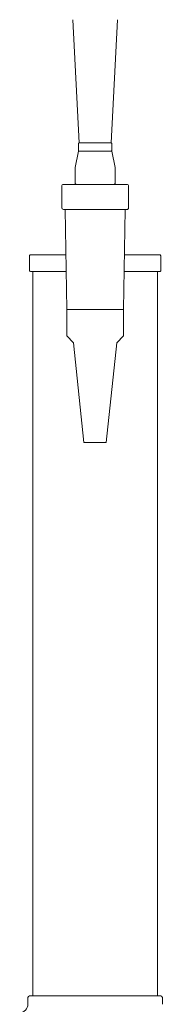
# Model space of a CAD drawing. Extents: x 5 to 61.4, y -17.7 to 75.
# Tile 3 of 5: x 15.2 to 18.6, y 16.3 to 39.6. Entities that reach past the tile are written whole.
import ezdxf

# ---------------------------------------------------------------- set-up
doc = ezdxf.new("R2010")
doc.units = 0
doc.header["$MEASUREMENT"] = 0

msp = doc.modelspace()

# ---------------------------------------------------------------- linework, layer by layer
at = {"color": 7, "lineweight": 13}
for p, q in [((16.601668, 36.707725), (16.449092, 39.619049)), ((17.356837, 36.707725), (17.509412, 39.619049)), ((16.581983, 36.68804), (16.581983, 36.53056)), ((16.979252, 36.707725), (16.601668, 36.707725)), ((16.979252, 36.707725), (16.601668, 36.707725)), ((17.356837, 36.707725), (16.979252, 36.707725)), ((17.356837, 36.707725), (16.979252, 36.707725)), ((17.376522, 36.68804), (17.376522, 36.53056)), ((16.581983, 36.510875), (16.504007, 36.120995)), ((16.979252, 36.510875), (16.581983, 36.510875)), ((17.376522, 36.510875), (16.979252, 36.510875)), ((17.376522, 36.510875), (17.454498, 36.120995)), ((16.503243, 36.113276), (16.503243, 35.762843)), ((17.455262, 36.113276), (17.455262, 35.762843)), ((16.188282, 35.684103), (16.188282, 35.172292)), ((16.979252, 35.723473), (16.227652, 35.723473)), ((17.730852, 35.723473), (16.979252, 35.723473)), ((17.770222, 35.684103), (17.770222, 35.172292)), ((16.227652, 35.132922), (16.979252, 35.132922)), ((16.267023, 35.132922), (16.979252, 35.132922)), ((16.308255, 32.770717), (16.267023, 35.132922)), ((16.979252, 35.132922), (17.691482, 35.132922)), ((16.979252, 35.132922), (17.730852, 35.132922)), ((17.65025, 32.770717), (17.691482, 35.132922)), ((15.424134, 33.685389), (15.424134, 34.03972)), ((16.285761, 34.059405), (15.443819, 34.059405)), ((18.514685, 34.059405), (17.672744, 34.059405)), ((18.53437, 33.685389), (18.53437, 34.03972)), ((15.443819, 33.665704), (16.292633, 33.665704)), ((15.502874, 33.665704), (15.502874, 16.53972)), ((17.665871, 33.665704), (18.514685, 33.665704)), ((18.45563, 33.665704), (18.45563, 16.53972)), ((16.308255, 32.770717), (16.979252, 32.770717)), ((16.308255, 32.148949), (16.308255, 32.770717)), ((16.979252, 32.770717), (17.65025, 32.770717)), ((17.65025, 32.148949), (17.65025, 32.770717)), ((16.460807, 31.988244), (16.314021, 32.135029)), ((17.497698, 31.988244), (17.644484, 32.135029)), ((16.714014, 29.621111), (16.466465, 31.976383)), ((17.244491, 29.621111), (17.49204, 31.976383)), ((16.714014, 29.621111), (16.979252, 29.621111)), ((16.979252, 29.621111), (17.244491, 29.621111)), ((16.979252, 16.53972), (15.424134, 16.53972)), ((18.53437, 16.53972), (16.979252, 16.53972)), ((15.384764, 16.50035), (15.384764, 16.34287)), ((18.573741, 16.50035), (18.573741, 16.34287))]:
    msp.add_line(p, q, dxfattribs=at)
for centre, radius, start, end in [((16.601668, 36.68804), 0.019685, 90.000003, 179.999995), ((17.356837, 36.68804), 0.019685, 0, 90.000003), ((16.601668, 36.53056), 0.019685, 179.999995, 269.999997), ((17.356837, 36.53056), 0.019685, 269.999997, 360), ((16.542614, 36.113276), 0.039371, 168.690141, 179.999923), ((17.41589, 36.113276), 0.039371, 0.000073, 11.309859), ((16.227652, 35.684103), 0.03937, 90.000003, 180.000005), ((16.542613, 35.762843), 0.03937, 179.999995, 269.999997), ((17.415892, 35.762843), 0.03937, 269.999997, 360), ((17.730852, 35.684103), 0.03937, 0, 90.000003), ((16.227652, 35.172292), 0.03937, 180.000005, 269.999997), ((17.730852, 35.172292), 0.03937, 269.999997, 360), ((15.443819, 34.03972), 0.019685, 90.000003, 180.000005), ((18.514685, 34.03972), 0.019685, 0, 90.000003), ((15.443819, 33.685389), 0.019685, 180.000005, 269.999997), ((18.514685, 33.685389), 0.019685, 269.999997, 360), ((16.32794, 32.148949), 0.019685, 180.000005, 225), ((17.630565, 32.148949), 0.019685, 314.999999, 360), ((16.446886, 31.974324), 0.019685, 6, 45.000001), ((17.511618, 31.974324), 0.019685, 135, 173.999998), ((15.424134, 16.50035), 0.03937, 90.000003, 179.999995), ((18.53437, 16.50035), 0.03937, 0, 90.000003), ((15.187914, 16.34287), 0.19685, 269.999997, 360)]:
    msp.add_arc(centre, radius, start, end, dxfattribs=at)

doc.saveas('drawing.dxf')
